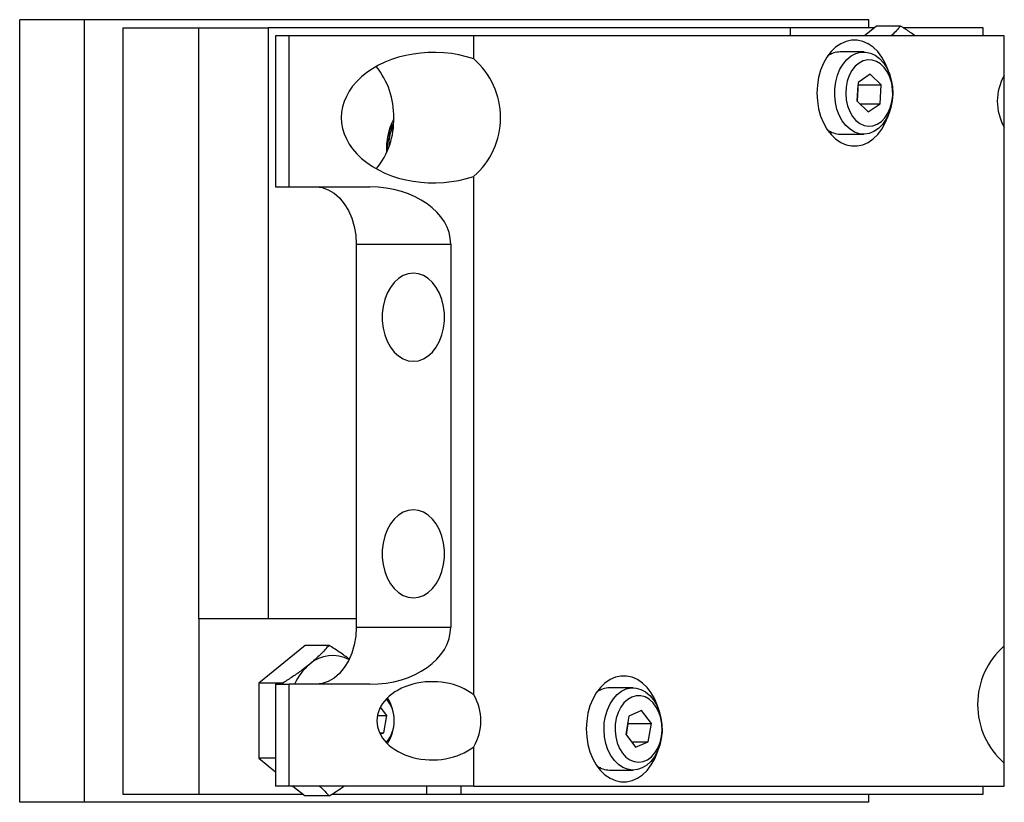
# Model space of a CAD drawing. Header units: inches. Extents: x 3.7 to 31.4, y 2.3 to 20.
# Tile 2 of 3: x 11.7 to 15.5, y 17 to 20. Entities that reach past the tile are written whole.
import ezdxf

# ---------------------------------------------------------------- set-up
doc = ezdxf.new("R2010")
doc.units = ezdxf.units.IN
doc.header["$MEASUREMENT"] = 0

msp = doc.modelspace()

# ---------------------------------------------------------------- linework, layer by layer
at = {"color": 7, "linetype": 'Continuous', "lineweight": 25}
for p, q in [((11.696, 17.0174), (11.696, 20.0174)), ((11.945, 20.0174), (11.696, 20.0174)), ((11.945, 17.0174), (11.945, 20.0174)), ((14.95, 20.0174), (11.945, 20.0174)), ((14.95, 19.9864), (14.95, 20.0174)), ((12.0913, 19.9864), (12.0913, 17.0484)), ((12.0913, 19.9864), (12.383, 19.9864)), ((12.383, 17.7204), (12.383, 19.9864)), ((12.383, 19.9864), (12.6482, 19.9864)), ((12.6482, 19.9864), (12.6482, 17.7204)), ((14.648, 19.9864), (12.6482, 19.9864)), ((14.648, 19.9864), (14.648, 19.9549)), ((14.9713, 19.9864), (14.648, 19.9864)), ((14.9795, 19.9931), (14.9327, 19.9549)), ((15.0714, 19.9931), (14.9795, 19.9931)), ((15.3882, 19.9864), (15.0817, 19.9864)), ((15.3882, 19.9549), (15.3882, 19.9864)), ((12.676, 19.9549), (12.676, 19.3762)), ((12.729, 19.9549), (12.676, 19.9549)), ((12.729, 19.3762), (12.729, 19.9549)), ((13.4361, 19.9549), (12.729, 19.9549)), ((13.4361, 19.8669), (13.4361, 19.9549)), ((15.4691, 19.9549), (13.4361, 19.9549)), ((15.4691, 19.8041), (15.4691, 19.9549)), ((14.7982, 19.8843), (14.8041, 19.8849)), ((14.8062, 19.8861), (14.7988, 19.8852)), ((14.9303, 19.8936), (14.8401, 19.8936)), ((14.9094, 19.777), (14.9054, 19.705)), ((14.9555, 19.8081), (14.9094, 19.777)), ((14.9975, 19.7673), (14.9555, 19.8081)), ((15.4691, 19.6057), (15.4691, 19.8041)), ((14.9057, 19.7048), (14.9091, 19.7673)), ((14.9091, 19.7673), (14.9089, 19.7675)), ((14.9091, 19.7673), (14.9975, 19.7673)), ((14.9935, 19.6953), (14.9975, 19.7673)), ((14.9054, 19.705), (14.9475, 19.6642)), ((14.9155, 19.6953), (14.9935, 19.6953)), ((14.9475, 19.6642), (14.9935, 19.6953)), ((14.7936, 19.5913), (14.7954, 19.5909)), ((14.7955, 19.5872), (14.805, 19.5883)), ((15.4691, 17.6171), (15.4691, 19.6057)), ((14.8401, 19.5787), (14.9303, 19.5787)), ((13.4361, 17.4291), (13.4361, 19.4169)), ((12.676, 19.3762), (12.729, 19.3762)), ((12.729, 19.3762), (13.038, 19.3762)), ((12.9854, 19.1571), (13.3478, 19.1571)), ((12.9854, 19.1571), (12.9854, 17.6889)), ((13.3478, 19.1571), (13.3478, 17.6889)), ((12.6482, 17.7204), (12.383, 17.7204)), ((12.383, 17.7204), (12.383, 17.0484)), ((12.9854, 17.7204), (12.6482, 17.7204)), ((12.9854, 17.6889), (13.3478, 17.6889)), ((12.7896, 17.6191), (12.6128, 17.4747)), ((12.8815, 17.6191), (12.7896, 17.6191)), ((15.4691, 17.1677), (15.4691, 17.6171)), ((12.7047, 17.4747), (12.6128, 17.4747)), ((12.6128, 17.4747), (12.6128, 17.1861)), ((12.676, 17.4699), (12.676, 17.0799)), ((12.676, 17.4699), (12.729, 17.4699)), ((12.7047, 17.4747), (12.7055, 17.4699)), ((12.729, 17.0799), (12.729, 17.4699)), ((13.038, 17.4699), (12.729, 17.4699)), ((13.9143, 17.4468), (13.9203, 17.4474)), ((13.9201, 17.4481), (13.9147, 17.4474)), ((14.0464, 17.4561), (13.9562, 17.4561)), ((13.1025, 17.3507), (13.0783, 17.3823)), ((14.0794, 17.3689), (14.0305, 17.3482)), ((14.1165, 17.3193), (14.0794, 17.3689)), ((13.067, 17.3507), (13.1025, 17.3507)), ((13.0919, 17.2842), (13.1025, 17.3507)), ((14.0305, 17.3482), (14.0187, 17.278)), ((14.0207, 17.2753), (14.0281, 17.3193)), ((14.0281, 17.3193), (14.0261, 17.322)), ((14.0281, 17.3193), (14.1165, 17.3193)), ((14.1047, 17.2491), (14.1165, 17.3193)), ((13.075, 17.2842), (13.0919, 17.2842)), ((13.078, 17.2781), (13.0919, 17.2842)), ((14.0187, 17.278), (14.0558, 17.2284)), ((14.0403, 17.2491), (14.1047, 17.2491)), ((14.0558, 17.2284), (14.1047, 17.2491)), ((13.4361, 17.0799), (13.4361, 17.2307)), ((12.676, 17.1861), (12.6128, 17.1861)), ((12.6128, 17.1861), (12.676, 17.1345)), ((15.4691, 17.0799), (15.4691, 17.1677)), ((13.9098, 17.1538), (13.9116, 17.1534)), ((13.9562, 17.1412), (14.0464, 17.1412)), ((12.729, 17.0799), (12.676, 17.0799)), ((13.4361, 17.0799), (12.729, 17.0799)), ((12.7428, 17.0799), (12.7896, 17.0417)), ((13.2557, 17.0484), (13.2557, 17.0799)), ((13.3883, 17.0484), (13.3883, 17.0799)), ((13.4361, 17.0799), (15.4691, 17.0799)), ((15.3882, 17.0484), (15.3882, 17.0799)), ((11.945, 17.0174), (11.696, 17.0174)), ((14.95, 17.0174), (11.945, 17.0174)), ((12.0913, 17.0484), (12.383, 17.0484)), ((12.383, 17.0484), (12.7814, 17.0484)), ((12.8815, 17.0417), (12.7896, 17.0417)), ((12.8916, 17.0484), (13.2557, 17.0484)), ((13.2557, 17.0484), (13.3883, 17.0484)), ((13.3883, 17.0484), (15.3882, 17.0484)), ((14.95, 17.0174), (14.95, 17.0484))]:
    msp.add_line(p, q, dxfattribs=at)
at = {"color": 7, "linetype": 'Continuous', "lineweight": 25, "flags": 128}
for points in [[(15.0273, 19.8135), (15.0239, 19.8242), (15.0131, 19.8505), (14.9998, 19.8742), (14.984, 19.8949), (14.9663, 19.912), (14.947, 19.9251), (14.9265, 19.9341), (14.9053, 19.9386), (14.8838, 19.9386), (14.8626, 19.9341), (14.8421, 19.9251), (14.8228, 19.912), (14.805, 19.8949), (14.7893, 19.8742), (14.7759, 19.8505), (14.7652, 19.8242), (14.7574, 19.796), (14.7526, 19.7664), (14.751, 19.7361)], [(14.8823, 19.8783), (14.8999, 19.8877), (14.9185, 19.8927), (14.9374, 19.8933), (14.9561, 19.8893), (14.974, 19.881), (14.9907, 19.8684), (15.0056, 19.8521), (15.0184, 19.8324), (15.0286, 19.81), (15.036, 19.7854), (15.0404, 19.7594), (15.0416, 19.7328), (15.0396, 19.7062), (15.0344, 19.6805), (15.0263, 19.6564), (15.0154, 19.6346), (15.002, 19.6157), (14.9866, 19.6003), (14.9696, 19.5888), (14.9514, 19.5815), (14.9326, 19.5787), (14.9138, 19.5804), (14.8954, 19.5866), (14.878, 19.5971), (14.8621, 19.6116), (14.8482, 19.6296), (14.8367, 19.6508), (14.8278, 19.6744), (14.8219, 19.6997), (14.8191, 19.7262), (14.8195, 19.7529), (14.8231, 19.7791), (14.8298, 19.8041), (14.8394, 19.8271), (14.8515, 19.8475), (14.866, 19.8647), (14.8823, 19.8783)], [(14.9126, 19.8512), (14.8979, 19.8387), (14.8852, 19.8225), (14.8748, 19.8032), (14.8672, 19.7815), (14.8627, 19.7581), (14.8613, 19.734), (14.8633, 19.7099), (14.8684, 19.6867), (14.8765, 19.6654), (14.8873, 19.6466), (14.9005, 19.6311), (14.9154, 19.6193), (14.9317, 19.6118), (14.9487, 19.6087), (14.9658, 19.6103), (14.9824, 19.6164), (14.9979, 19.6269), (15.0117, 19.6413), (15.0233, 19.6591), (15.0323, 19.6797), (15.0384, 19.7023), (15.0413, 19.7262), (15.0411, 19.7504), (15.0375, 19.7742), (15.0309, 19.7965), (15.0214, 19.8167), (15.0093, 19.8339), (14.9952, 19.8476), (14.9795, 19.8573), (14.9628, 19.8626), (14.9456, 19.8634), (14.9287, 19.8595), (14.9126, 19.8512)], [(14.751, 19.7361), (14.7526, 19.7059), (14.7574, 19.6763), (14.7652, 19.6481), (14.7759, 19.6218), (14.7893, 19.5981), (14.805, 19.5774), (14.8228, 19.5603), (14.8421, 19.5472), (14.8626, 19.5382), (14.8838, 19.5337), (14.9053, 19.5337), (14.9265, 19.5382), (14.947, 19.5472), (14.9663, 19.5603), (14.984, 19.5774), (14.9998, 19.5981), (15.0131, 19.6218), (15.0239, 19.6481), (15.0273, 19.6588)], [(12.8305, 19.3762), (12.8547, 19.3735), (12.8784, 19.3654), (12.9008, 19.3523), (12.9215, 19.3343), (12.94, 19.312), (12.9558, 19.2859), (12.9685, 19.2566), (12.9778, 19.2248), (12.9835, 19.1914), (12.9854, 19.1571)], [(13.2046, 18.7079), (13.2242, 18.7102), (13.2434, 18.7171), (13.2614, 18.7283), (13.278, 18.7435), (13.2925, 18.7624), (13.3046, 18.7845), (13.314, 18.809), (13.3204, 18.8354), (13.3237, 18.8629), (13.3237, 18.8909), (13.3204, 18.9184), (13.314, 18.9448), (13.3046, 18.9693), (13.2925, 18.9914), (13.278, 19.0103), (13.2614, 19.0255), (13.2434, 19.0367), (13.2242, 19.0436), (13.2046, 19.0459), (13.1849, 19.0436), (13.1658, 19.0367), (13.1477, 19.0255), (13.1312, 19.0103), (13.1166, 18.9914), (13.1045, 18.9693), (13.0951, 18.9448), (13.0887, 18.9184), (13.0855, 18.8909), (13.0855, 18.8629), (13.0887, 18.8354), (13.0951, 18.809), (13.1045, 18.7845), (13.1166, 18.7624), (13.1312, 18.7435), (13.1477, 18.7283), (13.1658, 18.7171), (13.1849, 18.7102), (13.2046, 18.7079)], [(13.2046, 17.8009), (13.2242, 17.8032), (13.2434, 17.8101), (13.2614, 17.8213), (13.278, 17.8365), (13.2925, 17.8554), (13.3046, 17.8775), (13.314, 17.902), (13.3204, 17.9284), (13.3237, 17.9559), (13.3237, 17.9839), (13.3204, 18.0114), (13.314, 18.0378), (13.3046, 18.0623), (13.2925, 18.0844), (13.278, 18.1033), (13.2614, 18.1185), (13.2434, 18.1297), (13.2242, 18.1366), (13.2046, 18.1389), (13.1849, 18.1366), (13.1658, 18.1297), (13.1477, 18.1185), (13.1312, 18.1033), (13.1166, 18.0844), (13.1045, 18.0623), (13.0951, 18.0378), (13.0887, 18.0114), (13.0855, 17.9839), (13.0855, 17.9559), (13.0887, 17.9284), (13.0951, 17.902), (13.1045, 17.8775), (13.1166, 17.8554), (13.1312, 17.8365), (13.1477, 17.8213), (13.1658, 17.8101), (13.1849, 17.8032), (13.2046, 17.8009)], [(12.9854, 17.6889), (12.9835, 17.6546), (12.9778, 17.6212), (12.9685, 17.5895), (12.9558, 17.5602), (12.94, 17.534), (12.9215, 17.5117), (12.9008, 17.4938), (12.8784, 17.4806), (12.8547, 17.4726), (12.8305, 17.4699)], [(14.1434, 17.376), (14.14, 17.3867), (14.1293, 17.413), (14.1159, 17.4367), (14.1002, 17.4574), (14.0824, 17.4745), (14.0631, 17.4876), (14.0426, 17.4966), (14.0214, 17.5011), (13.9999, 17.5011), (13.9787, 17.4966), (13.9582, 17.4876), (13.9389, 17.4745), (13.9212, 17.4574), (13.9054, 17.4367), (13.8921, 17.413), (13.8813, 17.3867), (13.8735, 17.3585), (13.8687, 17.3289), (13.8671, 17.2987)], [(14.1547, 17.2623), (14.1488, 17.237), (14.14, 17.2134), (14.1284, 17.1922), (14.1145, 17.1741), (14.0987, 17.1596), (14.0813, 17.1491), (14.0629, 17.1429), (14.0441, 17.1412), (14.0253, 17.144), (14.0071, 17.1513), (13.9901, 17.1628), (13.9747, 17.1782), (13.9613, 17.197), (13.9504, 17.2188), (13.9422, 17.2429), (13.9371, 17.2686), (13.9351, 17.2952), (13.9362, 17.3218), (13.9406, 17.3478), (13.948, 17.3724), (13.9582, 17.3949), (13.971, 17.4145), (13.9859, 17.4309), (14.0026, 17.4434), (14.0205, 17.4518), (14.0392, 17.4558), (14.0581, 17.4553), (14.0766, 17.4502), (14.0943, 17.4408), (14.1106, 17.4273), (14.1251, 17.4101), (14.1372, 17.3897), (14.1468, 17.3667), (14.1535, 17.3417), (14.1571, 17.3155), (14.1575, 17.2887), (14.1547, 17.2623)], [(14.1553, 17.2692), (14.1577, 17.2933), (14.1567, 17.3175), (14.1526, 17.341), (14.1454, 17.363), (14.1354, 17.3826), (14.1229, 17.3993), (14.1085, 17.4123), (14.0925, 17.4212), (14.0757, 17.4256), (14.0586, 17.4255), (14.0417, 17.4208), (14.0259, 17.4116), (14.0115, 17.3984), (13.9992, 17.3816), (13.9893, 17.3618), (13.9823, 17.3397), (13.9783, 17.3161), (13.9776, 17.2919), (13.9801, 17.2679), (13.9858, 17.2451), (13.9944, 17.2242), (14.0057, 17.2059), (14.0193, 17.191), (14.0345, 17.1801), (14.051, 17.1733), (14.0681, 17.1712), (14.0851, 17.1736), (14.1015, 17.1806), (14.1167, 17.1918), (14.1301, 17.2069), (14.1413, 17.2253), (14.1498, 17.2463), (14.1553, 17.2692)], [(13.8671, 17.2987), (13.8687, 17.2684), (13.8735, 17.2388), (13.8813, 17.2106), (13.8921, 17.1843), (13.9054, 17.1606), (13.9212, 17.1399), (13.9389, 17.1228), (13.9582, 17.1097), (13.9787, 17.1007), (13.9999, 17.0962), (14.0214, 17.0962), (14.0426, 17.1007), (14.0631, 17.1097), (14.0824, 17.1228), (14.1002, 17.1399), (14.1159, 17.1606), (14.1293, 17.1843), (14.14, 17.2106), (14.1434, 17.2213)]]:
    msp.add_lwpolyline(points, dxfattribs=at)
at = {"color": 7, "linetype": 'Continuous', "lineweight": 25}
for centre, radius, start, end in [((14.8409, 19.8086), 0.085, 90.5458, 124.1611), ((13.2411, 19.6419), 0.2977, 310.9168, 49.0832), ((12.8302, 19.6491), 0.2992, 358.6246, 39.1085), ((15.6391, 19.7049), 0.1969, 149.742, 210.258), ((12.8387, 19.6318), 0.2908, 320.2805, 1.9864), ((13.3649, 19.5194), 0.2637, 153.3136, 182.6419), ((14.8412, 19.6649), 0.0862, 233.9776, 269.2551), ((15.6646, 17.3924), 0.2979, 131.0295, 228.9705), ((12.9524, 17.3765), 0.2239, 130.4083, 155.3267), ((12.8953, 17.4462), 0.1337, 62.082, 131.1578), ((13.9572, 17.3706), 0.0855, 90.6471, 124.1709), ((13.0004, 17.3304), 0.1311, 320.0659, 39.6109), ((12.9703, 17.3304), 0.161, 326.7649, 32.9644), ((13.2661, 17.3299), 0.1969, 329.7421, 30.2579), ((13.9575, 17.2278), 0.0867, 235.2012, 269.1385)]:
    msp.add_arc(centre, radius, start, end, dxfattribs=at)
for centre, major_axis, start_param, end_param in [((13.282, 19.6419), (-0.3536, 0), 4.26124, 8.305131), ((13.038, 19.1571), (0.3097, 0), 0, 1.570796), ((13.038, 17.6889), (0.3097, 0), 4.712389, 6.283185), ((13.277, 17.3299), (0.2121, 0), 0.722734, 5.560451)]:
    msp.add_ellipse(centre, major_axis=major_axis, ratio=0.707107, start_param=start_param, end_param=end_param, dxfattribs=at)
for points, knots in [([(15.0714, 19.9931), (15.0615, 19.9813), (15.0508, 19.9687), (15.0362, 19.9558), (15.0352, 19.9549)], [0, 0, 0, 0, 0.930975, 1, 1, 1, 1]), ([(15.1286, 19.9549), (15.1221, 19.9595), (15.104, 19.9724), (15.0841, 19.985), (15.0714, 19.9931)], [0, 0, 0, 0, 0.35988, 1, 1, 1, 1]), ([(13.1269, 19.6174), (13.1247, 19.6136), (13.1186, 19.6034), (13.1113, 19.5837), (13.1056, 19.5591), (13.1032, 19.5356), (13.1042, 19.5207), (13.1045, 19.5147)], [0, 0, 0, 0, 0.134723, 0.363254, 0.602082, 0.840473, 1, 1, 1, 1]), ([(13.1257, 19.6053), (13.1228, 19.5986), (13.1156, 19.5823), (13.1103, 19.5572), (13.1101, 19.5392), (13.1101, 19.533)], [0, 0, 0, 0, 0.314554, 0.761823, 1, 1, 1, 1]), ([(13.1145, 19.6009), (13.1159, 19.603), (13.1192, 19.608), (13.1229, 19.6125), (13.1252, 19.6144), (13.1253, 19.6145)], [0, 0, 0, 0, 0.4088947, 0.9751295, 1, 1, 1, 1]), ([(14.797, 19.5897), (14.7974, 19.5895), (14.7999, 19.5882), (14.8026, 19.5884), (14.8049, 19.5885)], [0, 0, 0, 0, 0.156745, 1, 1, 1, 1]), ([(12.8815, 17.6191), (12.871, 17.6073), (12.85, 17.5836), (12.8216, 17.5592), (12.8073, 17.5469)], [0, 0, 0, 0, 0.496302, 1, 1, 1, 1]), ([(12.9585, 17.5666), (12.957, 17.5679), (12.9448, 17.5773), (12.9192, 17.5949), (12.8941, 17.611), (12.8815, 17.6191)], [0, 0, 0, 0, 0.068097, 0.532469, 1, 1, 1, 1]), ([(12.8073, 17.5469), (12.7974, 17.5391), (12.7771, 17.5231), (12.7425, 17.4989), (12.7173, 17.4828), (12.7047, 17.4747)], [0, 0, 0, 0, 0.320248, 0.658973, 1, 1, 1, 1]), ([(13.9098, 17.1538), (13.9112, 17.1529), (13.9152, 17.1507), (13.9196, 17.1509), (13.9223, 17.1509)], [0, 0, 0, 0, 0.374355, 1, 1, 1, 1]), ([(13.9122, 17.1498), (13.916, 17.1498), (13.9199, 17.1499), (13.9235, 17.1511), (13.9235, 17.1511)], [0, 0, 0, 0, 0.997991, 1, 1, 1, 1]), ([(12.8452, 17.0799), (12.85, 17.0753), (12.8635, 17.0624), (12.8745, 17.0498), (12.8815, 17.0417)], [0, 0, 0, 0, 0.359878, 1, 1, 1, 1]), ([(12.8815, 17.0417), (12.9003, 17.0535), (12.9205, 17.0661), (12.9376, 17.079), (12.9388, 17.0799)], [0, 0, 0, 0, 0.930977, 1, 1, 1, 1])]:
    msp.add_open_spline(points, degree=3, knots=knots, dxfattribs=at)

doc.saveas('drawing.dxf')
